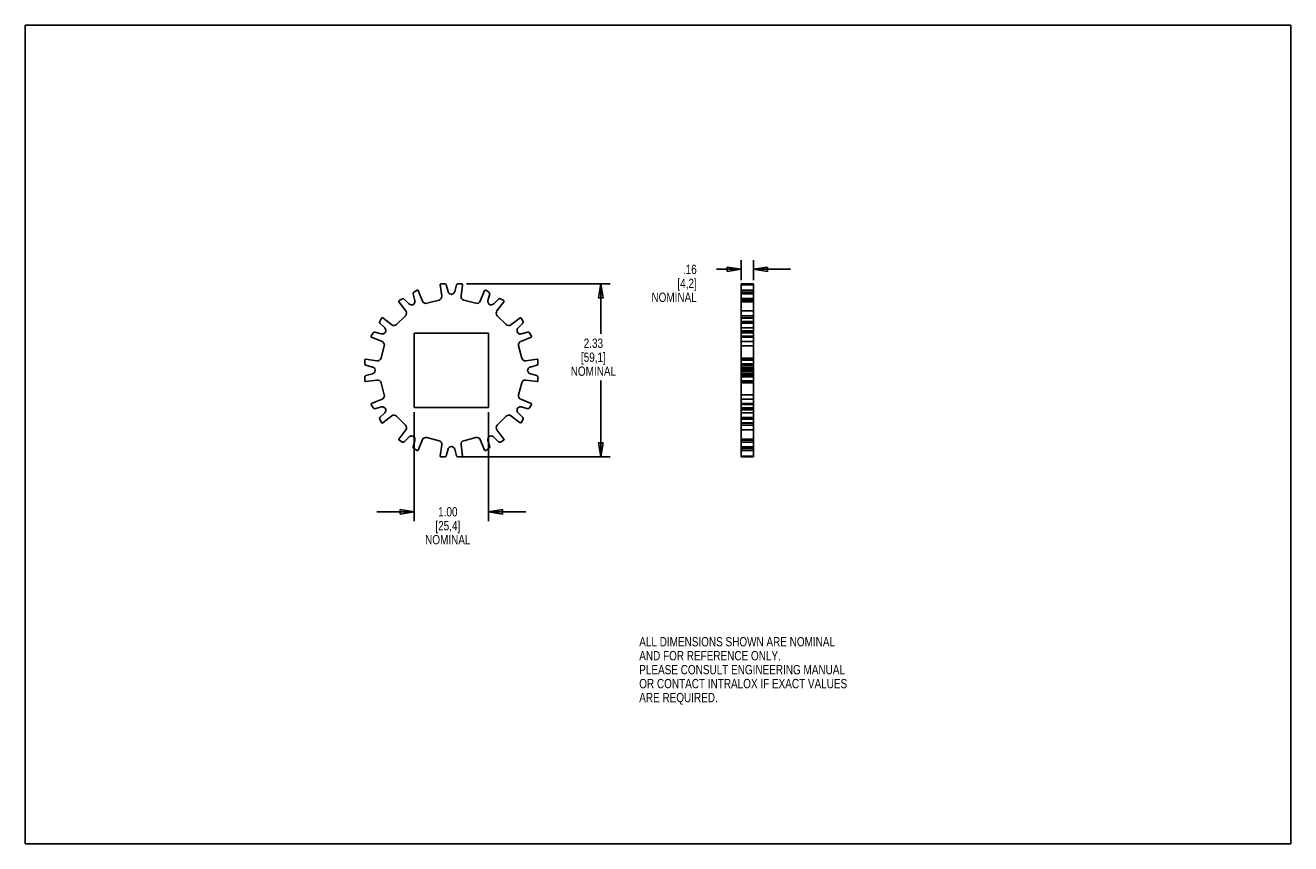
# Model space of a CAD drawing. Header units: inches. Extents: x 0 to 17, y 0 to 11.
import ezdxf

# ---------------------------------------------------------------- set-up
doc = ezdxf.new("R2010")
doc.units = ezdxf.units.IN
doc.header["$LTSCALE"] = 0.935
doc.header["$MEASUREMENT"] = 0
doc.layers.get('0').update_dxf_attribs({"linetype": 'CONTINUOUS'})
doc.layers.add('ALL_FEATURES', color=7, linetype='CONTINUOUS')
doc.styles.get("Standard").update_dxf_attribs({"font": 'txt', "width": 0.8})
doc.dimstyles.new('DIMSTYLE_1', dxfattribs={"dimtxt": 0.125, "dimasz": 0.1875, "dimexe": 0.18, "dimexo": 0.0625, "dimgap": 0.09, "dimtad": 0, "dimtih": 1, "dimtoh": 1, "dimzin": 4, "dimdsep": 46, "dimtxsty": 'STANDARD', "dimblk": 'CLOSED', "dimblk1": 'CLOSED', "dimblk2": 'CLOSED', "dimcen": 0.09, "dimadec": 0, "dimazin": 0, "dimtp": 0.01, "dimtm": 0.01, "dimtfac": 1, "dimtofl": 0, "dimtmove": 0, "dimatfit": 3, "dimldrblk": 'CLOSED', "dimfxl": 1, "dimtolj": 1, "dimtzin": 4, "dimarcsym": 0})

# ---------------------------------------------------------------- blocks, each defined once
blk = doc.blocks.new('_CLOSED')
at = {"color": 0, "linetype": 'BYBLOCK'}
for p, q in [((0, 0), (-1, 0.167)), ((-1, 0.167), (-1, -0.167)), ((-1, -0.167), (0, 0)), ((-1, 0), (0, 0))]:
    blk.add_line(p, q, dxfattribs=at)
blk = doc.blocks.new('*D0')
at = {"color": 3, "linetype": 'CONTINUOUS'}
for p, q in [((5.224, 5.799), (5.224, 4.336)), ((6.224, 5.799), (6.224, 4.336)), ((5.224, 4.461), (4.724, 4.461)), ((6.224, 4.461), (6.724, 4.461))]:
    blk.add_line(p, q, dxfattribs=at)
at = {"color": 3, "linetype": 'CONTINUOUS', "xscale": 0.1875, "yscale": 0.1875, "zscale": 0.1875}
blk.add_blockref('_CLOSED', (5.224, 4.461), dxfattribs=at)
at = {"color": 3, "linetype": 'CONTINUOUS', "xscale": 0.1875, "yscale": 0.1875, "zscale": 0.1875, "rotation": 180}
blk.add_blockref('_CLOSED', (6.224, 4.461), dxfattribs=at)
at = {"color": 3, "linetype": 'CONTINUOUS', "insert": (5.676, 4.524), "char_height": 0.125, "width": 0.7, "attachment_point": 2, "line_spacing_factor": 0.9}
blk.add_mtext('1.00\\P[25,4]\\PNOMINAL', dxfattribs=at)
blk = doc.blocks.new('*D1')
at = {"color": 3, "linetype": 'CONTINUOUS'}
for p, q in [((5.926, 7.525), (7.857, 7.525)), ((7.732, 7.525), (7.732, 6.851)), ((7.732, 5.199), (7.732, 6.226)), ((5.875, 5.199), (7.857, 5.199))]:
    blk.add_line(p, q, dxfattribs=at)
at = {"color": 3, "linetype": 'CONTINUOUS', "xscale": 0.1875, "yscale": 0.1875, "zscale": 0.1875}
for p, rotation in [((7.732, 7.525), 90), ((7.732, 5.199), 270)]:
    blk.add_blockref('_CLOSED', p, dxfattribs=dict(at, rotation=rotation))
at = {"color": 3, "linetype": 'CONTINUOUS', "insert": (7.632, 6.789), "char_height": 0.125, "width": 0.7, "attachment_point": 2, "line_spacing_factor": 0.9}
blk.add_mtext('2.33\\P[59,1]\\PNOMINAL', dxfattribs=at)
blk = doc.blocks.new('*D2')
at = {"color": 3, "linetype": 'CONTINUOUS'}
for p, q in [((9.618, 7.576), (9.618, 7.845)), ((9.782, 7.576), (9.782, 7.845)), ((9.618, 7.72), (9.284, 7.72)), ((9.782, 7.72), (10.282, 7.72))]:
    blk.add_line(p, q, dxfattribs=at)
at = {"color": 3, "linetype": 'CONTINUOUS', "xscale": 0.1875, "yscale": 0.1875, "zscale": 0.1875}
blk.add_blockref('_CLOSED', (9.618, 7.72), dxfattribs=at)
at = {"color": 3, "linetype": 'CONTINUOUS', "xscale": 0.1875, "yscale": 0.1875, "zscale": 0.1875, "rotation": 180}
blk.add_blockref('_CLOSED', (9.782, 7.72), dxfattribs=at)
at = {"color": 3, "linetype": 'CONTINUOUS', "insert": (9.021, 7.782), "char_height": 0.125, "width": 0.7, "attachment_point": 3, "line_spacing_factor": 0.9}
blk.add_mtext('.16\\P[4,2]\\PNOMINAL', dxfattribs=at)

msp = doc.modelspace()

# ---------------------------------------------------------------- linework, layer by layer
at = {"color": 7, "linetype": 'CONTINUOUS'}
for p, q in [((0, 0), (0, 11)), ((0, 11), (17, 11)), ((17, 0), (17, 11)), ((0, 0), (17, 0))]:
    msp.add_line(p, q, dxfattribs=at)
at = {"layer": 'ALL_FEATURES', "color": 7, "linetype": 'CONTINUOUS'}
for p, q in [((5.575, 7.513), (5.595, 7.362)), ((5.636, 7.525), (5.584, 7.525)), ((5.679, 7.422), (5.655, 7.51)), ((5.793, 7.51), (5.77, 7.422)), ((5.864, 7.525), (5.812, 7.525)), ((5.854, 7.362), (5.874, 7.513)), ((9.618, 5.199), (9.618, 7.525)), ((9.782, 7.525), (9.618, 7.525)), ((9.782, 7.513), (9.618, 7.513)), ((9.782, 5.199), (9.782, 7.525)), ((5.066, 7.325), (5.022, 7.299)), ((5.154, 7.257), (5.091, 7.321)), ((5.21, 7.39), (5.233, 7.303)), ((5.264, 7.439), (5.219, 7.413)), ((5.337, 7.293), (5.278, 7.434)), ((5.72, 7.384), (5.705, 7.392)), ((5.744, 7.392), (5.728, 7.384)), ((6.17, 7.434), (6.112, 7.293)), ((6.229, 7.413), (6.185, 7.439)), ((6.215, 7.303), (6.239, 7.39)), ((6.358, 7.321), (6.294, 7.257)), ((6.427, 7.299), (6.382, 7.325)), ((9.782, 7.44), (9.618, 7.44)), ((9.782, 7.439), (9.618, 7.439)), ((9.782, 7.413), (9.618, 7.413)), ((9.782, 7.39), (9.618, 7.39)), ((9.782, 7.327), (9.618, 7.327)), ((9.782, 7.325), (9.618, 7.325)), ((5.019, 7.284), (5.112, 7.163)), ((5.209, 7.245), (5.192, 7.244)), ((5.226, 7.263), (5.217, 7.249)), ((5.558, 7.307), (5.396, 7.263)), ((6.053, 7.263), (5.891, 7.307)), ((6.232, 7.249), (6.222, 7.263)), ((6.256, 7.244), (6.239, 7.245)), ((6.337, 7.163), (6.43, 7.284)), ((9.782, 7.299), (9.618, 7.299)), ((9.782, 7.284), (9.618, 7.284)), ((9.782, 7.163), (9.618, 7.163)), ((4.787, 7.064), (4.761, 7.02)), ((4.764, 6.995), (4.829, 6.932)), ((4.923, 6.974), (4.802, 7.067)), ((5.108, 7.097), (4.989, 6.978)), ((6.46, 6.978), (6.341, 7.097)), ((6.647, 7.067), (6.525, 6.974)), ((6.62, 6.932), (6.684, 6.995)), ((6.687, 7.02), (6.661, 7.064)), ((9.782, 7.097), (9.618, 7.097)), ((9.782, 7.069), (9.618, 7.069)), ((9.782, 7.064), (9.618, 7.064)), ((9.782, 7.02), (9.618, 7.02)), ((9.782, 6.995), (9.618, 6.995)), ((4.673, 6.867), (4.647, 6.822)), ((4.652, 6.808), (4.793, 6.749)), ((4.783, 6.852), (4.696, 6.876)), ((4.836, 6.869), (4.823, 6.86)), ((4.842, 6.894), (4.841, 6.877)), ((5.224, 5.862), (5.224, 6.862)), ((5.224, 6.862), (6.224, 6.862)), ((6.224, 6.862), (6.224, 5.862)), ((6.608, 6.877), (6.606, 6.894)), ((6.626, 6.86), (6.612, 6.869)), ((6.655, 6.749), (6.796, 6.808)), ((6.753, 6.876), (6.666, 6.852)), ((6.801, 6.822), (6.775, 6.867)), ((9.782, 6.932), (9.618, 6.932)), ((9.782, 6.894), (9.618, 6.894)), ((9.782, 6.877), (9.618, 6.877)), ((9.782, 6.867), (9.618, 6.867)), ((9.782, 6.822), (9.618, 6.822)), ((9.782, 6.808), (9.618, 6.808)), ((4.823, 6.69), (4.779, 6.528)), ((6.669, 6.528), (6.626, 6.69)), ((9.782, 6.749), (9.618, 6.749)), ((9.782, 6.69), (9.618, 6.69)), ((4.561, 6.501), (4.561, 6.45)), ((4.724, 6.491), (4.573, 6.511)), ((6.876, 6.511), (6.724, 6.491)), ((6.887, 6.45), (6.887, 6.501)), ((9.782, 6.528), (9.618, 6.528)), ((9.782, 6.511), (9.618, 6.511)), ((9.782, 6.501), (9.618, 6.501)), ((4.576, 6.431), (4.664, 6.407)), ((4.664, 6.316), (4.576, 6.293)), ((4.694, 6.381), (4.702, 6.366)), ((4.702, 6.358), (4.694, 6.342)), ((6.747, 6.366), (6.754, 6.381)), ((6.754, 6.342), (6.747, 6.358)), ((6.785, 6.407), (6.872, 6.431)), ((6.872, 6.293), (6.785, 6.316)), ((9.782, 6.45), (9.618, 6.45)), ((9.782, 6.431), (9.618, 6.431)), ((9.782, 6.407), (9.618, 6.407)), ((9.782, 6.381), (9.618, 6.381)), ((9.782, 6.366), (9.618, 6.366)), ((9.782, 6.358), (9.618, 6.358)), ((9.782, 6.342), (9.618, 6.342)), ((9.782, 6.316), (9.618, 6.316)), ((9.782, 6.293), (9.618, 6.293)), ((4.561, 6.274), (4.561, 6.222)), ((4.573, 6.212), (4.724, 6.232)), ((4.779, 6.195), (4.823, 6.033)), ((6.626, 6.033), (6.669, 6.195)), ((6.724, 6.232), (6.876, 6.212)), ((6.887, 6.222), (6.887, 6.274)), ((9.782, 6.274), (9.618, 6.274)), ((9.782, 6.222), (9.618, 6.222)), ((9.782, 6.212), (9.618, 6.212)), ((9.782, 6.195), (9.618, 6.195)), ((4.793, 5.974), (4.652, 5.916)), ((6.796, 5.916), (6.655, 5.974)), ((9.782, 6.033), (9.618, 6.033)), ((9.782, 5.974), (9.618, 5.974)), ((4.647, 5.901), (4.673, 5.857)), ((4.696, 5.847), (4.783, 5.871)), ((4.829, 5.792), (4.764, 5.728)), ((4.823, 5.864), (4.836, 5.854)), ((4.841, 5.847), (4.842, 5.83)), ((6.224, 5.862), (5.224, 5.862)), ((6.606, 5.83), (6.608, 5.847)), ((6.612, 5.854), (6.626, 5.864)), ((6.684, 5.728), (6.62, 5.792)), ((6.666, 5.871), (6.753, 5.847)), ((6.775, 5.857), (6.801, 5.901)), ((9.782, 5.916), (9.618, 5.916)), ((9.782, 5.901), (9.618, 5.901)), ((9.782, 5.857), (9.618, 5.857)), ((9.782, 5.847), (9.618, 5.847)), ((9.782, 5.83), (9.618, 5.83)), ((9.782, 5.792), (9.618, 5.792)), ((4.761, 5.704), (4.787, 5.659)), ((4.802, 5.656), (4.923, 5.749)), ((4.989, 5.745), (5.108, 5.626)), ((6.341, 5.626), (6.46, 5.745)), ((6.525, 5.749), (6.647, 5.656)), ((6.661, 5.659), (6.687, 5.704)), ((9.782, 5.728), (9.618, 5.728)), ((9.782, 5.704), (9.618, 5.704)), ((9.782, 5.659), (9.618, 5.659)), ((9.782, 5.654), (9.618, 5.654)), ((9.782, 5.626), (9.618, 5.626)), ((5.112, 5.561), (5.019, 5.439)), ((5.091, 5.402), (5.154, 5.466)), ((5.192, 5.48), (5.209, 5.478)), ((5.217, 5.474), (5.226, 5.46)), ((5.396, 5.46), (5.558, 5.417)), ((5.891, 5.417), (6.053, 5.46)), ((6.222, 5.46), (6.232, 5.474)), ((6.239, 5.478), (6.256, 5.48)), ((6.294, 5.466), (6.358, 5.402)), ((6.43, 5.439), (6.337, 5.561)), ((9.782, 5.561), (9.618, 5.561)), ((5.022, 5.425), (5.066, 5.399)), ((5.233, 5.42), (5.21, 5.333)), ((5.219, 5.311), (5.264, 5.285)), ((5.278, 5.29), (5.337, 5.431)), ((5.595, 5.362), (5.575, 5.21)), ((5.655, 5.214), (5.679, 5.301)), ((5.705, 5.332), (5.72, 5.339)), ((5.728, 5.339), (5.744, 5.332)), ((5.77, 5.301), (5.793, 5.214)), ((5.874, 5.21), (5.854, 5.362)), ((6.112, 5.431), (6.17, 5.29)), ((6.185, 5.285), (6.229, 5.311)), ((6.239, 5.333), (6.215, 5.42)), ((6.382, 5.399), (6.427, 5.425)), ((9.782, 5.439), (9.618, 5.439)), ((9.782, 5.425), (9.618, 5.425)), ((9.782, 5.399), (9.618, 5.399)), ((9.782, 5.396), (9.618, 5.396)), ((9.782, 5.333), (9.618, 5.333)), ((9.782, 5.311), (9.618, 5.311)), ((9.782, 5.285), (9.618, 5.285)), ((9.782, 5.283), (9.618, 5.283)), ((5.584, 5.199), (5.636, 5.199)), ((5.812, 5.199), (5.864, 5.199)), ((9.782, 5.21), (9.618, 5.21)), ((9.782, 5.199), (9.618, 5.199))]:
    msp.add_line(p, q, dxfattribs=at)
for centre, radius, start, end in [((5.584, 7.515), 0.01, 90, 187.5221), ((5.636, 7.505), 0.0201, 14.8289, 90.0007), ((5.812, 7.505), 0.0201, 90, 165.1704), ((5.864, 7.515), 0.01, 352.5019, 89.976), ((5.076, 7.307), 0.0201, 44.8387, 120.0399), ((5.229, 7.396), 0.0201, 120.0005, 195.1742), ((5.269, 7.43), 0.01, 22.5026, 120.0219), ((5.545, 7.355), 0.05, 284.9998, 7.4857), ((5.724, 7.434), 0.0472, 194.8366, 245.3352), ((5.724, 7.393), 0.01, 245.3469, 294.6531), ((5.724, 7.434), 0.0472, 294.6643, 345.164), ((5.903, 7.355), 0.05, 172.5003, 255.0141), ((6.18, 7.43), 0.01, 59.9993, 157.5217), ((6.219, 7.396), 0.0201, 344.8366, 60.0221), ((6.372, 7.307), 0.0201, 60.0009, 135.1539), ((5.027, 7.29), 0.01, 119.9979, 217.4314), ((5.072, 7.132), 0.05, 315, 37.5097), ((5.188, 7.291), 0.0472, 224.8362, 275.3427), ((5.208, 7.255), 0.01, 275.348, 324.6799), ((5.188, 7.291), 0.0472, 324.653, 15.1687), ((5.383, 7.312), 0.05, 202.4998, 284.9921), ((6.066, 7.312), 0.05, 254.9999, 337.4898), ((6.261, 7.291), 0.0472, 164.8356, 215.3427), ((6.24, 7.255), 0.01, 215.3445, 264.6276), ((6.261, 7.291), 0.0472, 264.652, 315.1691), ((6.376, 7.132), 0.05, 142.4883, 225.0013), ((6.422, 7.29), 0.01, 322.5009, 60.0698), ((4.779, 7.01), 0.0201, 150.0009, 225.1539), ((4.796, 7.059), 0.01, 52.5009, 150.0698), ((4.953, 7.014), 0.05, 232.4883, 315.0013), ((6.495, 7.014), 0.05, 225, 307.5097), ((6.653, 7.059), 0.01, 29.9979, 127.4314), ((6.67, 7.01), 0.0201, 314.8387, 30.0399), ((4.656, 6.817), 0.01, 149.9993, 247.5217), ((4.69, 6.857), 0.0201, 74.8366, 150.0221), ((4.795, 6.898), 0.0472, 254.8356, 305.3427), ((4.795, 6.898), 0.0472, 354.652, 45.1691), ((4.831, 6.878), 0.01, 305.3445, 354.6276), ((6.653, 6.898), 0.0472, 134.8362, 185.3427), ((6.618, 6.878), 0.01, 185.348, 234.6799), ((6.653, 6.898), 0.0472, 234.653, 285.1687), ((6.758, 6.857), 0.0201, 30.0005, 105.1742), ((6.792, 6.817), 0.01, 292.5026, 30.0219), ((4.774, 6.703), 0.05, 344.9999, 67.4898), ((6.674, 6.703), 0.05, 112.4998, 194.9921), ((4.571, 6.501), 0.01, 82.5019, 179.976), ((4.731, 6.541), 0.05, 262.5003, 345.0141), ((6.718, 6.541), 0.05, 194.9998, 277.4857), ((6.877, 6.501), 0.01, 0, 97.5221), ((4.581, 6.45), 0.0201, 180, 255.1704), ((4.581, 6.274), 0.0201, 104.8289, 180.0007), ((4.652, 6.362), 0.0472, 24.6643, 75.164), ((4.652, 6.362), 0.0472, 284.8366, 335.3352), ((4.692, 6.362), 0.01, 335.3469, 24.6531), ((6.756, 6.362), 0.01, 155.3469, 204.6531), ((6.797, 6.362), 0.0472, 104.8366, 155.3352), ((6.797, 6.362), 0.0472, 204.6643, 255.164), ((6.867, 6.45), 0.0201, 284.8289, 0.0007), ((6.867, 6.274), 0.0201, 0, 75.1704), ((4.571, 6.222), 0.01, 180, 277.5221), ((4.731, 6.182), 0.05, 14.9998, 97.4857), ((6.718, 6.182), 0.05, 82.5003, 165.0141), ((6.877, 6.222), 0.01, 262.5019, 359.976), ((4.774, 6.02), 0.05, 292.4998, 14.9921), ((6.674, 6.02), 0.05, 164.9999, 247.503), ((4.656, 5.906), 0.01, 112.5026, 210.0219), ((4.69, 5.867), 0.0201, 210.0005, 285.1742), ((4.795, 5.825), 0.0472, 54.653, 105.1687), ((4.795, 5.825), 0.0472, 314.8362, 5.3427), ((4.831, 5.846), 0.01, 5.348, 54.6799), ((6.653, 5.825), 0.0472, 174.652, 225.1691), ((6.618, 5.846), 0.01, 125.3478, 174.66), ((6.653, 5.825), 0.0472, 74.8356, 125.3427), ((6.758, 5.867), 0.0201, 254.8366, 330.0221), ((6.792, 5.906), 0.01, 329.9993, 67.5217), ((4.779, 5.714), 0.0201, 134.8387, 210.0399), ((4.796, 5.664), 0.01, 209.9979, 307.4314), ((4.953, 5.71), 0.05, 45, 127.5097), ((5.072, 5.591), 0.05, 322.4883, 45.0013), ((6.376, 5.591), 0.05, 135, 217.5097), ((6.495, 5.71), 0.05, 52.4883, 135.0013), ((6.653, 5.664), 0.01, 232.5009, 330.0698), ((6.67, 5.714), 0.0201, 330.0009, 45.1539), ((5.188, 5.433), 0.0472, 84.652, 135.1691), ((5.208, 5.468), 0.01, 35.3478, 84.66), ((5.188, 5.433), 0.0472, 344.8356, 35.3427), ((5.383, 5.412), 0.05, 74.9999, 157.4898), ((6.066, 5.412), 0.05, 22.4998, 104.9921), ((6.261, 5.433), 0.0472, 144.653, 195.1687), ((6.24, 5.468), 0.01, 95.3474, 144.6587), ((6.261, 5.433), 0.0472, 44.8362, 95.3427), ((5.027, 5.433), 0.01, 142.5009, 240.0698), ((5.076, 5.416), 0.0201, 240.0009, 315.1539), ((5.229, 5.328), 0.0201, 164.8366, 240.0221), ((5.269, 5.293), 0.01, 239.9993, 337.5217), ((5.545, 5.368), 0.05, 352.5003, 75.0141), ((5.724, 5.289), 0.0472, 114.6643, 165.164), ((5.724, 5.33), 0.01, 65.3469, 114.6531), ((5.724, 5.289), 0.0472, 14.8366, 65.3352), ((5.903, 5.368), 0.05, 104.9998, 187.4857), ((6.18, 5.293), 0.01, 202.5026, 300.0219), ((6.219, 5.328), 0.0201, 300.0005, 15.1742), ((6.372, 5.416), 0.0201, 224.8387, 300.0399), ((6.422, 5.433), 0.01, 299.9979, 37.4314), ((5.584, 5.209), 0.01, 172.5019, 269.976), ((5.636, 5.219), 0.0201, 270, 345.1704), ((5.812, 5.219), 0.0201, 194.8289, 270.0007), ((5.864, 5.209), 0.01, 270, 7.5221)]:
    msp.add_arc(centre, radius, start, end, dxfattribs=at)

# ---------------------------------------------------------------- texts
at = {"color": 3, "linetype": 'CONTINUOUS', "insert": (8.248, 2.777), "char_height": 0.125, "width": 3.5, "attachment_point": 1, "line_spacing_factor": 0.9}
msp.add_mtext('ALL DIMENSIONS SHOWN ARE NOMINAL\\PAND FOR REFERENCE ONLY.\\PPLEASE CONSULT ENGINEERING MANUAL\\POR CONTACT INTRALOX IF EXACT VALUES\\PARE REQUIRED. ', dxfattribs=at)

# ---------------------------------------------------------------- dimensions: what is measured, and where the dimension line sits
at = {"color": 3, "linetype": 'CONTINUOUS'}
for base, p1, p2, picture, middle in [((9.782, 7.72), (9.618, 7.576), (9.782, 7.576), '*D2', (8.471, 7.532)), ((6.224, 4.461), (5.224, 5.799), (6.224, 5.799), '*D0', (5.551, 4.274))]:
    dim = msp.add_linear_dim(base=base, p1=p1, p2=p2, text='<>\\PNOMINAL', dimstyle='DIMSTYLE_1', dxfattribs=at)
    dim.commit()
    dim.dimension.update_dxf_attribs({"geometry": picture, "text_midpoint": middle, "dimtype": 160})
dim = msp.add_linear_dim(base=(7.732, 7.525), p1=(5.875, 5.199), p2=(5.926, 7.525), angle=90, text='<>\\PNOMINAL', dimstyle='DIMSTYLE_1', dxfattribs=at)
dim.commit()
dim.dimension.update_dxf_attribs({"geometry": '*D1', "text_midpoint": (7.507, 6.539), "dimtype": 160})

doc.saveas('drawing.dxf')
